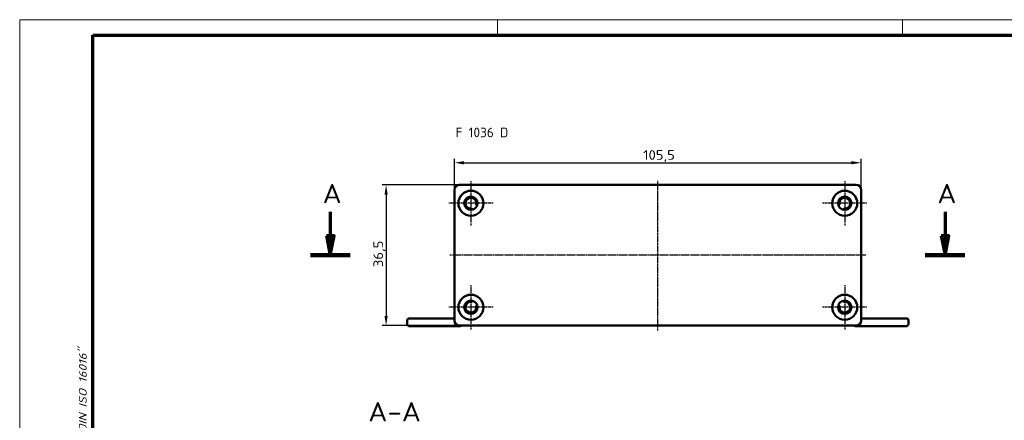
# Model space of a CAD drawing. Header units: millimetres. Extents: x 1 to 419, y 1 to 296.
# Tile 4 of 6: x 1 to 256, y 192 to 296. Entities that reach past the tile are written whole.
import ezdxf

# ---------------------------------------------------------------- set-up
doc = ezdxf.new("R2010")
doc.units = ezdxf.units.MM
doc.linetypes.add('CHAIN', pattern=[0.3543, 0.2362, -0.0295, 0.0591, -0.0295])
doc.linetypes.add('DASH_DOT', pattern=[0.37, 0.24, -0.06, 0.01, -0.06])
doc.layers.get('0').update_dxf_attribs({"lineweight": 25})
for name, color, linetype, lineweight in [('Bemaßung (ISO)', 1, 'Continuous', 25), ('Mittellinie (ISO)', 1, 'DASH_DOT', 25), ('Mittelpunktmarkierung (ISO)', 1, 'DASH_DOT', 25), ('Rahmen (ISO)', 7, 'Continuous', 70), ('Schnittlinie (ISO)', 3, 'CHAIN', 70), ('Sichtbar (ISO)', 7, 'Continuous', 50), ('Symbol (ISO)', 1, 'Continuous', 25)]:
    doc.layers.add(name, color=color, linetype=linetype, lineweight=lineweight)
doc.styles.add('2_5', font='isocpeur.ttf', dxfattribs={"width": 1.1})
doc.styles.add('5', font='isocpeur.ttf', dxfattribs={"width": 1.1})
doc.styles.add('Notiztext (DIN)', font='isocpeur.ttf', dxfattribs={"width": 1.1})
doc.dimstyles.new('Standard (DIN)', dxfattribs={"dimtxt": 2.5, "dimasz": 2.5, "dimexe": 1, "dimexo": 0, "dimgap": 0.2, "dimtad": 1, "dimdec": 6, "dimrnd": 1e-08, "dimtxsty": '2_5', "dimcen": 0.09, "dimdle": 7, "dimclrd": 256, "dimclre": 256, "dimclrt": 5, "dimadec": 6, "dimazin": 2, "dimtfac": 0.72, "dimtmove": 0, "dimatfit": 3, "dimfxl": 1, "dimtolj": 1, "dimlwd": -1, "dimlwe": -1, "dimarcsym": 0})

# ---------------------------------------------------------------- blocks, each defined once
blk = doc.blocks.new('Ränder Bopla-A3-Rahmen')
at = {"color": 1, "linetype": 'Continuous', "lineweight": 18}
for p, q in [((1, 296), (419, 296)), ((1, 1), (1, 296)), ((125, 296), (125, 292)), ((230, 296), (230, 292))]:
    blk.add_line(p, q, dxfattribs=at)
at = {"color": 3, "linetype": 'Continuous', "lineweight": 70}
for p, q in [((20, 292), (415, 292)), ((20, 5), (20, 292))]:
    blk.add_line(p, q, dxfattribs=at)
at = {"layer": 'Rahmen (ISO)', "color": 1, "insert": (19, 55), "char_height": 2.03, "width": 168.977, "attachment_point": 7, "rotation": 90, "style": 'Notiztext (DIN)'}
blk.add_mtext('\\fISOCPEUR|b0|i0;\\W1.20;\\H2.0300;"Schutzvermerk nach DIN ISO 16016 beachten" \\fISOCPEUR|b0|i1;\\W1.20;\\H2.0300;"Please pay attention to copyright note DIN ISO 16016"', dxfattribs=at)
blk = doc.blocks.new('2DTransSchnitt0')
at = {"layer": 'Schnittlinie (ISO)', "linetype": 'Continuous'}
for p, q in [((81.59, 246.12), (81.59, 239.86)), ((241.08, 246.12), (241.08, 239.86)), ((80.59, 239.86), (81.59, 234.86)), ((82.59, 239.86), (80.59, 239.86)), ((81.59, 239.86), (81.59, 234.86)), ((81.59, 234.86), (82.59, 239.86)), ((240.08, 239.86), (241.08, 234.86)), ((242.08, 239.86), (240.08, 239.86)), ((241.08, 239.86), (241.08, 234.86)), ((241.08, 234.86), (242.08, 239.86))]:
    blk.add_line(p, q, dxfattribs=at)
at = {"layer": 'Schnittlinie (ISO)', "linetype": 'Continuous', "lineweight": 140}
for p, q in [((76.41, 234.86), (86.76, 234.86)), ((235.91, 234.86), (246.25, 234.86))]:
    blk.add_line(p, q, dxfattribs=at)
at = {"layer": 'Schnittlinie (ISO)', "linetype": 'Continuous', "flags": 128}
for points in [[(80.59, 239.86), (81.59, 234.86), (82.59, 239.86), (80.59, 239.86)], [(240.08, 239.86), (241.08, 234.86), (242.08, 239.86), (240.08, 239.86)]]:
    blk.add_lwpolyline(points, dxfattribs=at)
at = {"layer": 'Schnittlinie (ISO)'}
for points in [[(80.59, 239.86), (81.59, 234.86), (82.59, 239.86), (80.59, 239.86)], [(240.08, 239.86), (241.08, 234.86), (242.08, 239.86), (240.08, 239.86)]]:
    blk.add_solid(points, dxfattribs=at)
at = {"layer": 'Schnittlinie (ISO)', "char_height": 5, "attachment_point": 7, "style": '5'}
for insert in [(79.59, 248.36), (239.08, 248.36)]:
    blk.add_mtext('A', dxfattribs=dict(at, insert=insert))
blk = doc.blocks.new('*D9')
at = {"layer": 'Bemaßung (ISO)'}
for p, q in [((115.06, 253.11), (95.06, 253.11)), ((96.06, 250.61), (96.06, 219.11)), ((115.06, 216.61), (95.06, 216.61))]:
    blk.add_line(p, q, dxfattribs=at)
for points in [[(95.65, 250.61), (96.48, 250.61), (96.06, 253.11)], [(95.65, 219.11), (96.48, 219.11), (96.06, 216.61)]]:
    blk.add_solid(points, dxfattribs=at)
at = {"layer": 'Defpoints', "color": 0}
for p in [(115.06, 253.11), (96.06, 216.61), (115.06, 216.61)]:
    blk.add_point(p, dxfattribs=at)
at = {"layer": 'Bemaßung (ISO)', "color": 5, "insert": (95.86, 231.77), "char_height": 2.5, "attachment_point": 7, "rotation": 90, "style": '2_5'}
blk.add_mtext('\\A1;36,5', dxfattribs=at)
blk = doc.blocks.new('*D33')
at = {"layer": 'Bemaßung (ISO)'}
for p, q in [((113.81, 251.86), (113.81, 259.86)), ((116.31, 258.86), (216.81, 258.86)), ((219.31, 251.86), (219.31, 259.86))]:
    blk.add_line(p, q, dxfattribs=at)
for points in [[(116.31, 259.28), (116.31, 258.44), (113.81, 258.86)], [(216.81, 259.28), (216.81, 258.44), (219.31, 258.86)]]:
    blk.add_solid(points, dxfattribs=at)
at = {"layer": 'Defpoints', "color": 0}
for p in [(219.31, 258.86), (113.81, 251.86), (219.31, 251.86)]:
    blk.add_point(p, dxfattribs=at)
at = {"layer": 'Bemaßung (ISO)', "color": 5, "insert": (162.78, 259.06), "char_height": 2.5, "attachment_point": 7, "style": '2_5'}
blk.add_mtext('\\A1;105,5', dxfattribs=at)

msp = doc.modelspace()

# ---------------------------------------------------------------- linework, layer by layer
at = {"layer": 'Mittellinie (ISO)', "linetype": 'CHAIN'}
for p, q in [((166.5637641, 215.3613896), (166.5637641, 254.3613896)), ((220.5637641, 234.8613896), (112.5637641, 234.8613896))]:
    msp.add_line(p, q, dxfattribs=at)
at = {"layer": 'Mittelpunktmarkierung (ISO)', "linetype": 'CHAIN'}
for p, q in [((118.0637641, 254.1113896), (118.0637641, 242.6113896)), ((215.0637641, 254.1113896), (215.0637641, 242.6113896)), ((123.8137641, 248.3613896), (112.3137641, 248.3613896)), ((220.8137641, 248.3613896), (209.3137641, 248.3613896)), ((118.0637641, 227.1113896), (118.0637641, 215.6113896)), ((215.0637641, 227.1113896), (215.0637641, 215.6113896)), ((123.8137641, 221.3613896), (112.3137641, 221.3613896)), ((220.8137641, 221.3613896), (209.3137641, 221.3613896))]:
    msp.add_line(p, q, dxfattribs=at)
at = {"layer": 'Sichtbar (ISO)'}
for p, q in [((115.0637641, 253.1113896), (218.0637641, 253.1113896)), ((113.8137641, 217.8613896), (113.8137641, 251.8613896)), ((219.3137641, 251.8613896), (219.3137641, 217.8613896)), ((119.5758456, 247.8780576), (119.7306772, 247.8285662)), ((213.3968511, 247.8285662), (213.5516827, 247.8780576)), ((118.4357821, 246.6513888), (118.4012271, 246.8102227)), ((214.7263012, 246.8102227), (214.6917462, 246.6513888)), ((118.4012271, 222.9125565), (118.4357821, 223.0713904)), ((214.6917462, 223.0713904), (214.7263012, 222.9125565)), ((119.7306772, 221.894213), (119.5758456, 221.8447215)), ((213.5516827, 221.8447215), (213.3968511, 221.894213)), ((101.5637641, 216.9613896), (101.5637641, 217.9613896)), ((102.0637641, 218.4613896), (113.5637641, 218.4613896)), ((231.0637641, 218.4613896), (219.5637641, 218.4613896)), ((231.5637641, 216.9613896), (231.5637641, 217.9613896)), ((115.3137641, 216.4613896), (102.0637641, 216.4613896)), ((218.0637641, 216.6113896), (115.0637641, 216.6113896)), ((217.8137641, 216.4613896), (231.0637641, 216.4613896))]:
    msp.add_line(p, q, dxfattribs=at)
for centre, radius in [((118.0637641, 248.3613896), 3.25), ((215.0637641, 248.3613896), 3.25), ((118.0637641, 248.3613896), 1.75), ((215.0637641, 248.3613896), 1.75), ((118.0637641, 221.3613896), 3.25), ((118.0637641, 221.3613896), 1.75), ((215.0637641, 221.3613896), 3.25), ((215.0637641, 221.3613896), 1.75)]:
    msp.add_circle(centre, radius, dxfattribs=at)
for centre, radius, start, end in [((115.0637641, 251.8613896), 1.25, 90, 180), ((218.0637641, 251.8613896), 1.25, 0, 90), ((118.0637641, 248.3613896), 1.4, 349.454444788, 275.092933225), ((119.6367397, 248.068562), 0.2, 169.454444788, 252.273689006), ((213.4907886, 248.068562), 0.2, 287.726310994, 10.545555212), ((215.0637641, 248.3613896), 1.4, 264.907066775, 190.545555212), ((118.2057985, 246.7677063), 0.2, 12.273689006, 95.092933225), ((214.9217298, 246.7677063), 0.2, 84.907066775, 167.726310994), ((118.0637641, 221.3613896), 1.4, 84.907066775, 10.545555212), ((118.2057985, 222.9550728), 0.2, 264.907066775, 347.726310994), ((215.0637641, 221.3613896), 1.4, 169.454444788, 95.092933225), ((214.9217298, 222.9550728), 0.2, 192.273689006, 275.092933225), ((119.6367397, 221.6542172), 0.2, 107.726310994, 190.545555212), ((213.4907886, 221.6542172), 0.2, 349.454444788, 72.273689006), ((102.0637641, 217.9613896), 0.5, 90, 180), ((113.5637641, 218.9613896), 0.5, 270, 300), ((115.0637641, 217.8613896), 1.25, 180, 270), ((218.0637641, 217.8613896), 1.25, 270, 0), ((219.5637641, 218.9613896), 0.5, 240, 270), ((231.0637641, 217.9613896), 0.5, 0, 90), ((102.0637641, 216.9613896), 0.5, 180, 270), ((115.3137641, 216.9613896), 0.5, 270, 315.572995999), ((217.8137641, 216.9613896), 0.5, 224.427004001, 270), ((231.0637641, 216.9613896), 0.5, 270, 0)]:
    msp.add_arc(centre, radius, start, end, dxfattribs=at)

# ---------------------------------------------------------------- block references
msp.add_blockref('Ränder Bopla-A3-Rahmen', (0, 0))
at = {"layer": 'Schnittlinie (ISO)'}
msp.add_blockref('2DTransSchnitt0', (0, 0), dxfattribs=at)

# ---------------------------------------------------------------- texts
at = {"layer": 'Symbol (ISO)', "color": 5, "insert": (114.0932937, 267.9845801), "char_height": 2.5, "width": 17.881076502, "attachment_point": 1, "style": 'Notiztext (DIN)'}
msp.add_mtext('{\\fISOCPEUR|b0|i0;F 1036 D}', dxfattribs=at)
at = {"layer": 'Symbol (ISO)', "color": 3, "insert": (91.4417493, 191.7312012), "char_height": 5, "attachment_point": 7, "style": '5'}
msp.add_mtext('A-A', dxfattribs=at)

# ---------------------------------------------------------------- dimensions: what is measured, and where the dimension line sits
at = {"layer": 'Bemaßung (ISO)'}
dim = msp.add_linear_dim(base=(219.3137641, 258.8613896), p1=(113.8137641, 251.8613896), p2=(219.3137641, 251.8613896), dimstyle='Standard (DIN)', override={"dimgap": 0.2, "dimdec": 6, "dimtol": 0, "dimlim": 0, "dimtp": 0, "dimtm": 0, "dimtdec": 2, "dimtofl": 0, "dimatfit": 1}, dxfattribs=at)
dim.commit()
dim.dimension.update_dxf_attribs({"geometry": '*D33', "text_midpoint": (166.5637641, 258.8613896), "dimtype": 160})
dim = msp.add_linear_dim(base=(96.0637641, 216.6113896), p1=(115.0637641, 253.1113896), p2=(115.0637641, 216.6113896), angle=270, dimstyle='Standard (DIN)', override={"dimgap": 0.2, "dimdec": 6, "dimtol": 0, "dimlim": 0, "dimtp": 0, "dimtm": 0, "dimtdec": 2, "dimtofl": 0, "dimatfit": 1}, dxfattribs=at)
dim.commit()
dim.dimension.update_dxf_attribs({"geometry": '*D9', "text_midpoint": (96.0637641, 234.8613896), "dimtype": 160})

doc.saveas('drawing.dxf')
